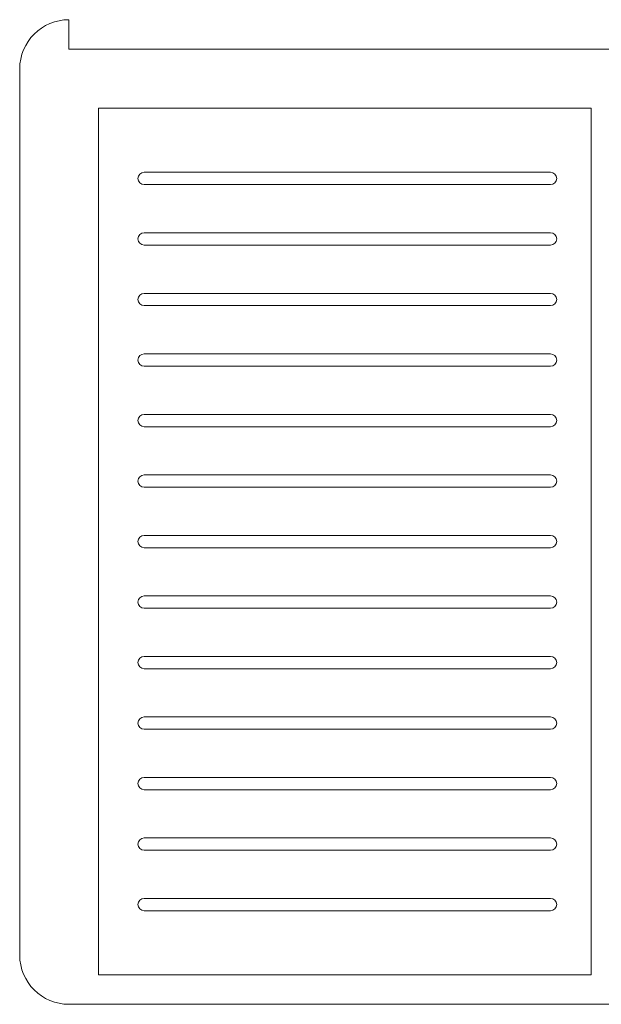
# Model space of a CAD drawing. Header units: millimetres. Extents: x -410 to 410, y -200 to 200.
# Tile 1 of 3: x -410 to -174, y -200 to 200. Entities that reach past the tile are written whole.
import ezdxf
from ezdxf.lldxf.tags import DXFTag

# ---------------------------------------------------------------- set-up
doc = ezdxf.new("R2010")
doc.units = ezdxf.units.MM
doc.header["$MEASUREMENT"] = 0
doc.layers.add('Layer 1', color=7, linetype='Continuous')
tags = doc.linetypes.add('New Line1', pattern=[0.7, 0.2, -0.5]).pattern_tags.tags
tags[6:7] = [DXFTag(74, 4), DXFTag(75, 0), DXFTag(340, '0'), DXFTag(46, 1.0), DXFTag(50, 0.0), DXFTag(44, 0.0), DXFTag(45, 0.0)]
tags[4:5] = [DXFTag(74, 4), DXFTag(75, 0), DXFTag(340, '0'), DXFTag(46, 1.0), DXFTag(50, 0.0), DXFTag(44, 0.0), DXFTag(45, 0.0)]
tags = doc.linetypes.add('New Line2', pattern=[0.7, 0.2, -0.5]).pattern_tags.tags
tags[6:7] = [DXFTag(74, 4), DXFTag(75, 0), DXFTag(340, '0'), DXFTag(46, 1.0), DXFTag(50, 0.0), DXFTag(44, 0.0), DXFTag(45, 0.0)]
tags[4:5] = [DXFTag(74, 4), DXFTag(75, 0), DXFTag(340, '0'), DXFTag(46, 1.0), DXFTag(50, 0.0), DXFTag(44, 0.0), DXFTag(45, 0.0)]
tags = doc.linetypes.add('New Line21', pattern=[0.7, 0.2, -0.5]).pattern_tags.tags
tags[6:7] = [DXFTag(74, 4), DXFTag(75, 0), DXFTag(340, '0'), DXFTag(46, 1.0), DXFTag(50, 0.0), DXFTag(44, 0.0), DXFTag(45, 0.0)]
tags[4:5] = [DXFTag(74, 4), DXFTag(75, 0), DXFTag(340, '0'), DXFTag(46, 1.0), DXFTag(50, 0.0), DXFTag(44, 0.0), DXFTag(45, 0.0)]
tags = doc.linetypes.add('New Line22', pattern=[0.7, 0.2, -0.5]).pattern_tags.tags
tags[6:7] = [DXFTag(74, 4), DXFTag(75, 0), DXFTag(340, '0'), DXFTag(46, 1.0), DXFTag(50, 0.0), DXFTag(44, 0.0), DXFTag(45, 0.0)]
tags[4:5] = [DXFTag(74, 4), DXFTag(75, 0), DXFTag(340, '0'), DXFTag(46, 1.0), DXFTag(50, 0.0), DXFTag(44, 0.0), DXFTag(45, 0.0)]
tags = doc.linetypes.add('New Line23', pattern=[0.7, 0.2, -0.5]).pattern_tags.tags
tags[6:7] = [DXFTag(74, 4), DXFTag(75, 0), DXFTag(340, '0'), DXFTag(46, 1.0), DXFTag(50, 0.0), DXFTag(44, 0.0), DXFTag(45, 0.0)]
tags[4:5] = [DXFTag(74, 4), DXFTag(75, 0), DXFTag(340, '0'), DXFTag(46, 1.0), DXFTag(50, 0.0), DXFTag(44, 0.0), DXFTag(45, 0.0)]
tags = doc.linetypes.add('New Line24', pattern=[0.7, 0.2, -0.5]).pattern_tags.tags
tags[6:7] = [DXFTag(74, 4), DXFTag(75, 0), DXFTag(340, '0'), DXFTag(46, 1.0), DXFTag(50, 0.0), DXFTag(44, 0.0), DXFTag(45, 0.0)]
tags[4:5] = [DXFTag(74, 4), DXFTag(75, 0), DXFTag(340, '0'), DXFTag(46, 1.0), DXFTag(50, 0.0), DXFTag(44, 0.0), DXFTag(45, 0.0)]
tags = doc.linetypes.add('New Line25', pattern=[0.7, 0.2, -0.5]).pattern_tags.tags
tags[6:7] = [DXFTag(74, 4), DXFTag(75, 0), DXFTag(340, '0'), DXFTag(46, 1.0), DXFTag(50, 0.0), DXFTag(44, 0.0), DXFTag(45, 0.0)]
tags[4:5] = [DXFTag(74, 4), DXFTag(75, 0), DXFTag(340, '0'), DXFTag(46, 1.0), DXFTag(50, 0.0), DXFTag(44, 0.0), DXFTag(45, 0.0)]
tags = doc.linetypes.add('New Line26', pattern=[0.7, 0.2, -0.5]).pattern_tags.tags
tags[6:7] = [DXFTag(74, 4), DXFTag(75, 0), DXFTag(340, '0'), DXFTag(46, 1.0), DXFTag(50, 0.0), DXFTag(44, 0.0), DXFTag(45, 0.0)]
tags[4:5] = [DXFTag(74, 4), DXFTag(75, 0), DXFTag(340, '0'), DXFTag(46, 1.0), DXFTag(50, 0.0), DXFTag(44, 0.0), DXFTag(45, 0.0)]
tags = doc.linetypes.add('New Line27', pattern=[0.7, 0.2, -0.5]).pattern_tags.tags
tags[6:7] = [DXFTag(74, 4), DXFTag(75, 0), DXFTag(340, '0'), DXFTag(46, 1.0), DXFTag(50, 0.0), DXFTag(44, 0.0), DXFTag(45, 0.0)]
tags[4:5] = [DXFTag(74, 4), DXFTag(75, 0), DXFTag(340, '0'), DXFTag(46, 1.0), DXFTag(50, 0.0), DXFTag(44, 0.0), DXFTag(45, 0.0)]
tags = doc.linetypes.add('New Line28', pattern=[0.7, 0.2, -0.5]).pattern_tags.tags
tags[6:7] = [DXFTag(74, 4), DXFTag(75, 0), DXFTag(340, '0'), DXFTag(46, 1.0), DXFTag(50, 0.0), DXFTag(44, 0.0), DXFTag(45, 0.0)]
tags[4:5] = [DXFTag(74, 4), DXFTag(75, 0), DXFTag(340, '0'), DXFTag(46, 1.0), DXFTag(50, 0.0), DXFTag(44, 0.0), DXFTag(45, 0.0)]
tags = doc.linetypes.add('New Line29', pattern=[0.7, 0.2, -0.5]).pattern_tags.tags
tags[6:7] = [DXFTag(74, 4), DXFTag(75, 0), DXFTag(340, '0'), DXFTag(46, 1.0), DXFTag(50, 0.0), DXFTag(44, 0.0), DXFTag(45, 0.0)]
tags[4:5] = [DXFTag(74, 4), DXFTag(75, 0), DXFTag(340, '0'), DXFTag(46, 1.0), DXFTag(50, 0.0), DXFTag(44, 0.0), DXFTag(45, 0.0)]
tags = doc.linetypes.add('New Line30', pattern=[0.7, 0.2, -0.5]).pattern_tags.tags
tags[6:7] = [DXFTag(74, 4), DXFTag(75, 0), DXFTag(340, '0'), DXFTag(46, 1.0), DXFTag(50, 0.0), DXFTag(44, 0.0), DXFTag(45, 0.0)]
tags[4:5] = [DXFTag(74, 4), DXFTag(75, 0), DXFTag(340, '0'), DXFTag(46, 1.0), DXFTag(50, 0.0), DXFTag(44, 0.0), DXFTag(45, 0.0)]
tags = doc.linetypes.add('New Line31', pattern=[0.7, 0.2, -0.5]).pattern_tags.tags
tags[6:7] = [DXFTag(74, 4), DXFTag(75, 0), DXFTag(340, '0'), DXFTag(46, 1.0), DXFTag(50, 0.0), DXFTag(44, 0.0), DXFTag(45, 0.0)]
tags[4:5] = [DXFTag(74, 4), DXFTag(75, 0), DXFTag(340, '0'), DXFTag(46, 1.0), DXFTag(50, 0.0), DXFTag(44, 0.0), DXFTag(45, 0.0)]
tags = doc.linetypes.add('New Line32', pattern=[0.7, 0.2, -0.5]).pattern_tags.tags
tags[6:7] = [DXFTag(74, 4), DXFTag(75, 0), DXFTag(340, '0'), DXFTag(46, 1.0), DXFTag(50, 0.0), DXFTag(44, 0.0), DXFTag(45, 0.0)]
tags[4:5] = [DXFTag(74, 4), DXFTag(75, 0), DXFTag(340, '0'), DXFTag(46, 1.0), DXFTag(50, 0.0), DXFTag(44, 0.0), DXFTag(45, 0.0)]
tags = doc.linetypes.add('New Line33', pattern=[0.7, 0.2, -0.5]).pattern_tags.tags
tags[6:7] = [DXFTag(74, 4), DXFTag(75, 0), DXFTag(340, '0'), DXFTag(46, 1.0), DXFTag(50, 0.0), DXFTag(44, 0.0), DXFTag(45, 0.0)]
tags[4:5] = [DXFTag(74, 4), DXFTag(75, 0), DXFTag(340, '0'), DXFTag(46, 1.0), DXFTag(50, 0.0), DXFTag(44, 0.0), DXFTag(45, 0.0)]

msp = doc.modelspace()

# ---------------------------------------------------------------- linework, layer by layer
at = {"layer": 'Layer 1', "linetype": 'New Line2', "lineweight": 9}
msp.add_lwpolyline([(-378.0671, -188.0599), (-178.0671, -188.0599), (-178.0671, 163.9401), (-378.0671, 163.9401), (-378.0671, -188.0599)], close=True, dxfattribs=at)
at = {"layer": 'Layer 1', "color": 250, "linetype": 'New Line1', "lineweight": 9}
msp.add_open_spline([(209.9329, 199.9401), (209.9329, 199.9401), (389.9326, 199.9401), (389.9326, 199.9401), (400.9328, 199.9401), (409.9328, 190.9401), (409.9328, 179.94), (409.9328, 179.94), (409.9328, -180.0598), (409.9328, -180.0598), (409.9328, -191.0599), (400.9328, -200.0599), (389.9326, -200.0599), (389.9326, -200.0599), (-390.0671, -200.0599), (-390.0671, -200.0599), (-401.0673, -200.0599), (-410.0673, -191.0599), (-410.0673, -180.0598), (-410.0673, -180.0598), (-410.0673, 179.94), (-410.0673, 179.94), (-410.0673, 190.9401), (-401.0673, 199.9401), (-390.0671, 199.9401), (-390.0671, 199.9401), (-390.0671, 187.9401), (-390.0671, 187.9401), (-390.0671, 187.9401), (209.9329, 187.9401), (209.9329, 187.9401), (209.9329, 187.9401), (209.9329, 199.9401), (209.9329, 199.9401)], degree=3, knots=[0, 0, 0, 0, 0.09090909, 0.09090909, 0.09090909, 0.18181818, 0.18181818, 0.18181818, 0.27272727, 0.27272727, 0.27272727, 0.36363636, 0.36363636, 0.36363636, 0.45454545, 0.45454545, 0.45454545, 0.54545455, 0.54545455, 0.54545455, 0.63636364, 0.63636364, 0.63636364, 0.72727273, 0.72727273, 0.72727273, 0.81818182, 0.81818182, 0.81818182, 0.90909091, 0.90909091, 0.90909091, 1, 1, 1, 1], dxfattribs=at)
at = {"layer": 'Layer 1', "color": 251, "linetype": 'New Line21', "lineweight": 9}
msp.add_open_spline([(-359.567, 137.9381), (-359.567, 137.9381), (-194.5671, 137.9381), (-194.5671, 137.9381), (-193.192, 137.9381), (-192.0671, 136.8131), (-192.0671, 135.4381), (-192.0671, 135.4381), (-192.0671, 135.4381), (-192.0671, 135.4381), (-192.0671, 134.0631), (-193.192, 132.9381), (-194.5671, 132.9381), (-194.5671, 132.9381), (-359.567, 132.9381), (-359.567, 132.9381), (-360.9421, 132.9381), (-362.067, 134.0631), (-362.067, 135.4381), (-362.067, 135.4381), (-362.067, 135.4381), (-362.067, 135.4381), (-362.067, 136.8131), (-360.9421, 137.9381), (-359.567, 137.9381)], degree=3, knots=[0, 0, 0, 0, 0.125, 0.125, 0.125, 0.25, 0.25, 0.25, 0.375, 0.375, 0.375, 0.5, 0.5, 0.5, 0.625, 0.625, 0.625, 0.75, 0.75, 0.75, 0.875, 0.875, 0.875, 1, 1, 1, 1], dxfattribs=at)
at = {"layer": 'Layer 1', "color": 251, "linetype": 'New Line22', "lineweight": 9}
msp.add_open_spline([(-359.567, 113.3551), (-359.567, 113.3551), (-194.5671, 113.3551), (-194.5671, 113.3551), (-193.192, 113.3551), (-192.0671, 112.2301), (-192.0671, 110.8551), (-192.0671, 110.8551), (-192.0671, 110.8551), (-192.0671, 110.8551), (-192.0671, 109.4801), (-193.192, 108.3551), (-194.5671, 108.3551), (-194.5671, 108.3551), (-359.567, 108.3551), (-359.567, 108.3551), (-360.9421, 108.3551), (-362.067, 109.4801), (-362.067, 110.8551), (-362.067, 110.8551), (-362.067, 110.8551), (-362.067, 110.8551), (-362.067, 112.2301), (-360.9421, 113.3551), (-359.567, 113.3551)], degree=3, knots=[0, 0, 0, 0, 0.125, 0.125, 0.125, 0.25, 0.25, 0.25, 0.375, 0.375, 0.375, 0.5, 0.5, 0.5, 0.625, 0.625, 0.625, 0.75, 0.75, 0.75, 0.875, 0.875, 0.875, 1, 1, 1, 1], dxfattribs=at)
at = {"layer": 'Layer 1', "color": 251, "linetype": 'New Line23', "lineweight": 9}
msp.add_open_spline([(-359.567, 88.7721), (-359.567, 88.7721), (-194.5671, 88.7721), (-194.5671, 88.7721), (-193.192, 88.7721), (-192.0671, 87.6471), (-192.0671, 86.2721), (-192.0671, 86.2721), (-192.0671, 86.2721), (-192.0671, 86.2721), (-192.0671, 84.8971), (-193.192, 83.7721), (-194.5671, 83.7721), (-194.5671, 83.7721), (-359.567, 83.7721), (-359.567, 83.7721), (-360.9421, 83.7721), (-362.067, 84.8971), (-362.067, 86.2721), (-362.067, 86.2721), (-362.067, 86.2721), (-362.067, 86.2721), (-362.067, 87.6471), (-360.9421, 88.7721), (-359.567, 88.7721)], degree=3, knots=[0, 0, 0, 0, 0.125, 0.125, 0.125, 0.25, 0.25, 0.25, 0.375, 0.375, 0.375, 0.5, 0.5, 0.5, 0.625, 0.625, 0.625, 0.75, 0.75, 0.75, 0.875, 0.875, 0.875, 1, 1, 1, 1], dxfattribs=at)
at = {"layer": 'Layer 1', "color": 251, "linetype": 'New Line24', "lineweight": 9}
msp.add_open_spline([(-359.567, 64.1891), (-359.567, 64.1891), (-194.5671, 64.1891), (-194.5671, 64.1891), (-193.192, 64.1891), (-192.0671, 63.0641), (-192.0671, 61.6891), (-192.0671, 61.6891), (-192.0671, 61.6891), (-192.0671, 61.6891), (-192.0671, 60.3141), (-193.192, 59.1891), (-194.5671, 59.1891), (-194.5671, 59.1891), (-359.567, 59.1891), (-359.567, 59.1891), (-360.9421, 59.1891), (-362.067, 60.3141), (-362.067, 61.6891), (-362.067, 61.6891), (-362.067, 61.6891), (-362.067, 61.6891), (-362.067, 63.0641), (-360.9421, 64.1891), (-359.567, 64.1891)], degree=3, knots=[0, 0, 0, 0, 0.125, 0.125, 0.125, 0.25, 0.25, 0.25, 0.375, 0.375, 0.375, 0.5, 0.5, 0.5, 0.625, 0.625, 0.625, 0.75, 0.75, 0.75, 0.875, 0.875, 0.875, 1, 1, 1, 1], dxfattribs=at)
at = {"layer": 'Layer 1', "color": 251, "linetype": 'New Line25', "lineweight": 9}
msp.add_open_spline([(-359.567, 39.6061), (-359.567, 39.6061), (-194.5671, 39.6061), (-194.5671, 39.6061), (-193.192, 39.6061), (-192.0671, 38.4811), (-192.0671, 37.1061), (-192.0671, 37.1061), (-192.0671, 37.1061), (-192.0671, 37.1061), (-192.0671, 35.7311), (-193.192, 34.6061), (-194.5671, 34.6061), (-194.5671, 34.6061), (-359.567, 34.6061), (-359.567, 34.6061), (-360.9421, 34.6061), (-362.067, 35.7311), (-362.067, 37.1061), (-362.067, 37.1061), (-362.067, 37.1061), (-362.067, 37.1061), (-362.067, 38.4811), (-360.9421, 39.6061), (-359.567, 39.6061)], degree=3, knots=[0, 0, 0, 0, 0.125, 0.125, 0.125, 0.25, 0.25, 0.25, 0.375, 0.375, 0.375, 0.5, 0.5, 0.5, 0.625, 0.625, 0.625, 0.75, 0.75, 0.75, 0.875, 0.875, 0.875, 1, 1, 1, 1], dxfattribs=at)
at = {"layer": 'Layer 1', "color": 251, "linetype": 'New Line26', "lineweight": 9}
msp.add_open_spline([(-359.567, 15.0231), (-359.567, 15.0231), (-194.5671, 15.0231), (-194.5671, 15.0231), (-193.192, 15.0231), (-192.0671, 13.8981), (-192.0671, 12.5231), (-192.0671, 12.5231), (-192.0671, 12.5231), (-192.0671, 12.5231), (-192.0671, 11.1481), (-193.192, 10.0231), (-194.5671, 10.0231), (-194.5671, 10.0231), (-359.567, 10.0231), (-359.567, 10.0231), (-360.9421, 10.0231), (-362.067, 11.1481), (-362.067, 12.5231), (-362.067, 12.5231), (-362.067, 12.5231), (-362.067, 12.5231), (-362.067, 13.8981), (-360.9421, 15.0231), (-359.567, 15.0231)], degree=3, knots=[0, 0, 0, 0, 0.125, 0.125, 0.125, 0.25, 0.25, 0.25, 0.375, 0.375, 0.375, 0.5, 0.5, 0.5, 0.625, 0.625, 0.625, 0.75, 0.75, 0.75, 0.875, 0.875, 0.875, 1, 1, 1, 1], dxfattribs=at)
at = {"layer": 'Layer 1', "color": 251, "linetype": 'New Line27', "lineweight": 9}
msp.add_open_spline([(-359.567, -9.5599), (-359.567, -9.5599), (-194.5671, -9.5599), (-194.5671, -9.5599), (-193.192, -9.5599), (-192.0671, -10.6849), (-192.0671, -12.0599), (-192.0671, -12.0599), (-192.0671, -12.0599), (-192.0671, -12.0599), (-192.0671, -13.4349), (-193.192, -14.5599), (-194.5671, -14.5599), (-194.5671, -14.5599), (-359.567, -14.5599), (-359.567, -14.5599), (-360.9421, -14.5599), (-362.067, -13.4349), (-362.067, -12.0599), (-362.067, -12.0599), (-362.067, -12.0599), (-362.067, -12.0599), (-362.067, -10.6849), (-360.9421, -9.5599), (-359.567, -9.5599)], degree=3, knots=[0, 0, 0, 0, 0.125, 0.125, 0.125, 0.25, 0.25, 0.25, 0.375, 0.375, 0.375, 0.5, 0.5, 0.5, 0.625, 0.625, 0.625, 0.75, 0.75, 0.75, 0.875, 0.875, 0.875, 1, 1, 1, 1], dxfattribs=at)
at = {"layer": 'Layer 1', "color": 251, "linetype": 'New Line28', "lineweight": 9}
msp.add_open_spline([(-359.567, -34.1429), (-359.567, -34.1429), (-194.5671, -34.1429), (-194.5671, -34.1429), (-193.192, -34.1429), (-192.0671, -35.2679), (-192.0671, -36.6429), (-192.0671, -36.6429), (-192.0671, -36.6429), (-192.0671, -36.6429), (-192.0671, -38.0179), (-193.192, -39.1429), (-194.5671, -39.1429), (-194.5671, -39.1429), (-359.567, -39.1429), (-359.567, -39.1429), (-360.9421, -39.1429), (-362.067, -38.0179), (-362.067, -36.6429), (-362.067, -36.6429), (-362.067, -36.6429), (-362.067, -36.6429), (-362.067, -35.2679), (-360.9421, -34.1429), (-359.567, -34.1429)], degree=3, knots=[0, 0, 0, 0, 0.125, 0.125, 0.125, 0.25, 0.25, 0.25, 0.375, 0.375, 0.375, 0.5, 0.5, 0.5, 0.625, 0.625, 0.625, 0.75, 0.75, 0.75, 0.875, 0.875, 0.875, 1, 1, 1, 1], dxfattribs=at)
at = {"layer": 'Layer 1', "color": 251, "linetype": 'New Line29', "lineweight": 9}
msp.add_open_spline([(-359.567, -58.7259), (-359.567, -58.7259), (-194.5671, -58.7259), (-194.5671, -58.7259), (-193.192, -58.7259), (-192.0671, -59.8509), (-192.0671, -61.2259), (-192.0671, -61.2259), (-192.0671, -61.2259), (-192.0671, -61.2259), (-192.0671, -62.6009), (-193.192, -63.7259), (-194.5671, -63.7259), (-194.5671, -63.7259), (-359.567, -63.7259), (-359.567, -63.7259), (-360.9421, -63.7259), (-362.067, -62.6009), (-362.067, -61.2259), (-362.067, -61.2259), (-362.067, -61.2259), (-362.067, -61.2259), (-362.067, -59.8509), (-360.9421, -58.7259), (-359.567, -58.7259)], degree=3, knots=[0, 0, 0, 0, 0.125, 0.125, 0.125, 0.25, 0.25, 0.25, 0.375, 0.375, 0.375, 0.5, 0.5, 0.5, 0.625, 0.625, 0.625, 0.75, 0.75, 0.75, 0.875, 0.875, 0.875, 1, 1, 1, 1], dxfattribs=at)
at = {"layer": 'Layer 1', "color": 251, "linetype": 'New Line30', "lineweight": 9}
msp.add_open_spline([(-359.567, -83.3089), (-359.567, -83.3089), (-194.5671, -83.3089), (-194.5671, -83.3089), (-193.192, -83.3089), (-192.0671, -84.4339), (-192.0671, -85.8089), (-192.0671, -85.8089), (-192.0671, -85.8089), (-192.0671, -85.8089), (-192.0671, -87.1839), (-193.192, -88.3089), (-194.5671, -88.3089), (-194.5671, -88.3089), (-359.567, -88.3089), (-359.567, -88.3089), (-360.9421, -88.3089), (-362.067, -87.1839), (-362.067, -85.8089), (-362.067, -85.8089), (-362.067, -85.8089), (-362.067, -85.8089), (-362.067, -84.4339), (-360.9421, -83.3089), (-359.567, -83.3089)], degree=3, knots=[0, 0, 0, 0, 0.125, 0.125, 0.125, 0.25, 0.25, 0.25, 0.375, 0.375, 0.375, 0.5, 0.5, 0.5, 0.625, 0.625, 0.625, 0.75, 0.75, 0.75, 0.875, 0.875, 0.875, 1, 1, 1, 1], dxfattribs=at)
at = {"layer": 'Layer 1', "color": 251, "linetype": 'New Line31', "lineweight": 9}
msp.add_open_spline([(-359.567, -107.8919), (-359.567, -107.8919), (-194.5671, -107.8919), (-194.5671, -107.8919), (-193.192, -107.8919), (-192.0671, -109.0169), (-192.0671, -110.3919), (-192.0671, -110.3919), (-192.0671, -110.3919), (-192.0671, -110.3919), (-192.0671, -111.7669), (-193.192, -112.8919), (-194.5671, -112.8919), (-194.5671, -112.8919), (-359.567, -112.8919), (-359.567, -112.8919), (-360.9421, -112.8919), (-362.067, -111.7669), (-362.067, -110.3919), (-362.067, -110.3919), (-362.067, -110.3919), (-362.067, -110.3919), (-362.067, -109.0169), (-360.9421, -107.8919), (-359.567, -107.8919)], degree=3, knots=[0, 0, 0, 0, 0.125, 0.125, 0.125, 0.25, 0.25, 0.25, 0.375, 0.375, 0.375, 0.5, 0.5, 0.5, 0.625, 0.625, 0.625, 0.75, 0.75, 0.75, 0.875, 0.875, 0.875, 1, 1, 1, 1], dxfattribs=at)
at = {"layer": 'Layer 1', "color": 251, "linetype": 'New Line32', "lineweight": 9}
msp.add_open_spline([(-359.567, -132.4749), (-359.567, -132.4749), (-194.5671, -132.4749), (-194.5671, -132.4749), (-193.192, -132.4749), (-192.0671, -133.5999), (-192.0671, -134.9749), (-192.0671, -134.9749), (-192.0671, -134.9749), (-192.0671, -134.9749), (-192.0671, -136.3499), (-193.192, -137.4749), (-194.5671, -137.4749), (-194.5671, -137.4749), (-359.567, -137.4749), (-359.567, -137.4749), (-360.9421, -137.4749), (-362.067, -136.3499), (-362.067, -134.9749), (-362.067, -134.9749), (-362.067, -134.9749), (-362.067, -134.9749), (-362.067, -133.5999), (-360.9421, -132.4749), (-359.567, -132.4749)], degree=3, knots=[0, 0, 0, 0, 0.125, 0.125, 0.125, 0.25, 0.25, 0.25, 0.375, 0.375, 0.375, 0.5, 0.5, 0.5, 0.625, 0.625, 0.625, 0.75, 0.75, 0.75, 0.875, 0.875, 0.875, 1, 1, 1, 1], dxfattribs=at)
at = {"layer": 'Layer 1', "color": 251, "linetype": 'New Line33', "lineweight": 9}
msp.add_open_spline([(-359.567, -157.0579), (-359.567, -157.0579), (-194.5671, -157.0579), (-194.5671, -157.0579), (-193.192, -157.0579), (-192.0671, -158.1829), (-192.0671, -159.5579), (-192.0671, -159.5579), (-192.0671, -159.5579), (-192.0671, -159.5579), (-192.0671, -160.9329), (-193.192, -162.0579), (-194.5671, -162.0579), (-194.5671, -162.0579), (-359.567, -162.0579), (-359.567, -162.0579), (-360.9421, -162.0579), (-362.067, -160.9329), (-362.067, -159.5579), (-362.067, -159.5579), (-362.067, -159.5579), (-362.067, -159.5579), (-362.067, -158.1829), (-360.9421, -157.0579), (-359.567, -157.0579)], degree=3, knots=[0, 0, 0, 0, 0.125, 0.125, 0.125, 0.25, 0.25, 0.25, 0.375, 0.375, 0.375, 0.5, 0.5, 0.5, 0.625, 0.625, 0.625, 0.75, 0.75, 0.75, 0.875, 0.875, 0.875, 1, 1, 1, 1], dxfattribs=at)

doc.saveas('drawing.dxf')
